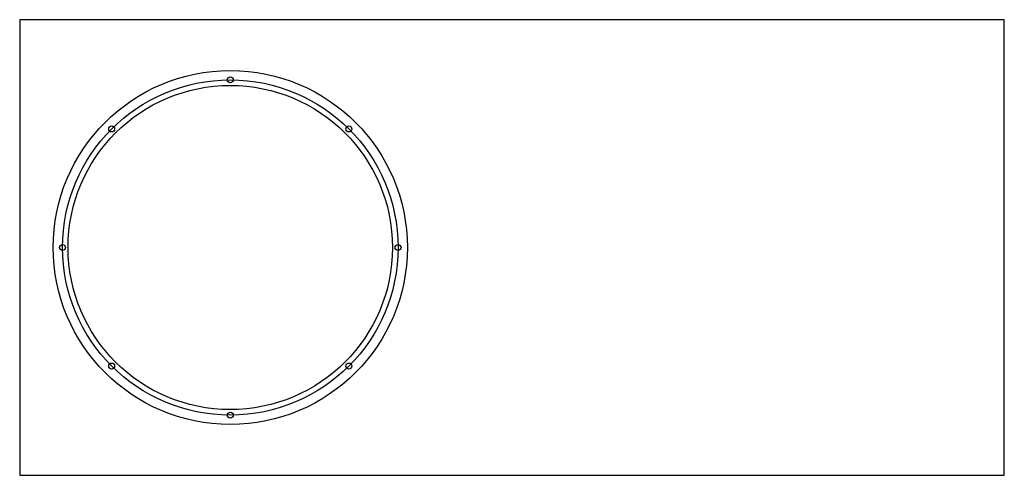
# Model space of a CAD drawing. Header units: millimetres. Extents: x 0 to 1080, y 0 to 500.
import ezdxf

# ---------------------------------------------------------------- set-up
doc = ezdxf.new("R2010")
doc.units = ezdxf.units.MM
for name, color, linetype in [('KOSZ_REF', 7, 'Continuous'), ('OBRYS', 7, 'Continuous'), ('PCD_REF', 7, 'Continuous'), ('REFERENCJA', 7, 'Continuous')]:
    doc.layers.add(name, color=color, linetype=linetype)

msp = doc.modelspace()

# ---------------------------------------------------------------- linework, layer by layer
at = {"layer": 'KOSZ_REF'}
for centre, radius in [((231, 250), 194.2), ((231, 434), 3.25), ((100.9, 380.1), 3.25), ((361.1, 380.1), 3.25), ((47, 250), 3.25), ((415, 250), 3.25), ((100.9, 119.9), 3.25), ((361.1, 119.9), 3.25), ((231, 66), 3.25)]:
    msp.add_circle(centre, radius, dxfattribs=at)
at = {"layer": 'OBRYS'}
msp.add_lwpolyline([(0, 0), (1080, 0), (1080, 500), (0, 500)], close=True, dxfattribs=at)
at = {"layer": 'PCD_REF'}
msp.add_circle((231, 250), 184, dxfattribs=at)
at = {"layer": 'REFERENCJA'}
msp.add_circle((231, 250), 177.9, dxfattribs=at)

doc.saveas('drawing.dxf')
